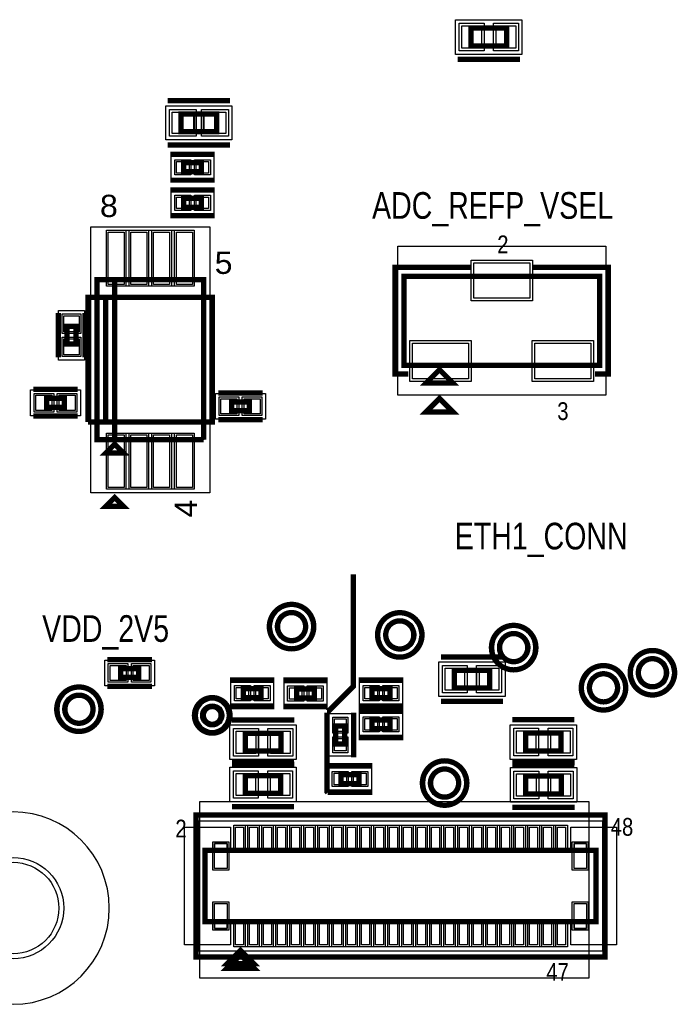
# Model space of a CAD drawing. Extents: x -10 to 137, y -26 to 192.
# Tile 42 of 78: x 99 to 118, y 38 to 66. Entities that reach past the tile are written whole.
import ezdxf

# ---------------------------------------------------------------- set-up
doc = ezdxf.new("R2010")
doc.units = 0
for name, color, linetype in [('BG_SILKSCREEN_TOP', 7, 'CONTINUOUS'), ('CR_TOP', 40, 'CONTINUOUS'), ('PG_ASSEMBLY_TOP', 120, 'CONTINUOUS'), ('PG_DFA_BOUND_TOP', 95, 'CONTINUOUS'), ('PG_PLACE_BOUND_TOP', 23, 'CONTINUOUS'), ('PG_SILKSCREEN_TOP', 7, 'CONTINUOUS'), ('PG_SOLDERMASK_TOP', 110, 'CONTINUOUS'), ('PIN_PASTEMASK_TOP', 212, 'CONTINUOUS'), ('PIN_SOLDERMASK_TOP', 110, 'CONTINUOUS'), ('PIN_TOP', 140, 'CONTINUOUS'), ('PKO_TOP', 254, 'CONTINUOUS'), ('RKO_ALL', 40, 'CONTINUOUS'), ('RKO_TOP', 120, 'CONTINUOUS'), ('VKO_TOP', 243, 'CONTINUOUS')]:
    doc.layers.add(name, color=color, linetype=linetype)

msp = doc.modelspace()

# ---------------------------------------------------------------- linework, layer by layer
at = {"layer": 'CR_TOP'}
msp.add_lwpolyline([(104.4956, 38.354), (115.6208, 38.354), (115.6208, 43.3832), (104.4956, 43.3832)], close=True, dxfattribs=at)
at = {"layer": 'PG_ASSEMBLY_TOP', "const_width": 0.1524}
for points in [[(112.249458, 64.98622), (113.265458, 64.98622), (113.265458, 65.49422), (112.249458, 65.49422), (112.249458, 64.98622)], [(103.968062, 62.535186), (104.984062, 62.535186), (104.984062, 63.043186), (103.968062, 63.043186), (103.968062, 62.535186)], [(104.550063, 61.646186), (104.042063, 61.646186), (104.042063, 61.392186), (104.550063, 61.392186), (104.550063, 61.646186)], [(104.550063, 60.630186), (104.042063, 60.630186), (104.042063, 60.376186), (104.550063, 60.376186), (104.550063, 60.630186)], [(104.610286, 53.732654), (104.610286, 58.304654), (101.562286, 58.304654), (101.562286, 53.732654), (102.070286, 53.732654), (102.070286, 58.304654)], [(102.070286, 58.304654), (102.070286, 53.732654), (104.610286, 53.732654)], [(110.332159, 55.861212), (115.920159, 55.861212), (115.920159, 58.401212), (110.332159, 58.401212), (110.332159, 55.861212)], [(100.711, 56.971999), (100.711, 56.463999), (100.965, 56.463999), (100.965, 56.971999), (100.711, 56.971999)], [(111.348159, 55.734212), (110.967159, 55.353212), (111.729159, 55.353212), (111.348159, 55.734212)], [(100.126731, 54.660414), (100.634731, 54.660414), (100.634731, 54.914414), (100.126731, 54.914414), (100.126731, 54.660414)], [(105.410201, 54.5592), (105.918201, 54.5592), (105.918201, 54.8132), (105.410201, 54.8132), (105.410201, 54.5592)], [(101.816286, 53.351654), (102.324286, 53.351654), (102.070286, 53.605654), (101.816286, 53.351654)], [(102.751324, 47.193586), (102.243324, 47.193586), (102.243324, 46.939586), (102.751324, 46.939586), (102.751324, 47.193586)], [(111.768382, 46.636178), (112.784382, 46.636178), (112.784382, 47.144178), (111.768382, 47.144178), (111.768382, 46.636178)], [(105.744772, 46.360588), (106.252772, 46.360588), (106.252772, 46.614588), (105.744772, 46.614588), (105.744772, 46.360588)], [(107.774232, 46.606968), (107.266232, 46.606968), (107.266232, 46.352968), (107.774232, 46.352968), (107.774232, 46.606968)], [(109.423454, 46.360588), (109.931454, 46.360588), (109.931454, 46.614588), (109.423454, 46.614588), (109.423454, 46.360588)], [(108.387134, 45.54855), (108.387134, 45.04055), (108.641134, 45.04055), (108.641134, 45.54855), (108.387134, 45.54855)], [(109.931454, 45.725588), (109.423454, 45.725588), (109.423454, 45.471588), (109.931454, 45.471588), (109.931454, 45.725588)], [(105.801668, 44.831508), (106.817668, 44.831508), (106.817668, 45.339508), (105.801668, 45.339508), (105.801668, 44.831508)], [(113.806478, 44.838366), (114.822478, 44.838366), (114.822478, 45.346366), (113.806478, 45.346366), (113.806478, 44.838366)], [(105.799128, 43.626278), (106.815128, 43.626278), (106.815128, 44.134278), (105.799128, 44.134278), (105.799128, 43.626278)], [(109.048042, 44.160948), (108.540042, 44.160948), (108.540042, 43.906948), (109.048042, 43.906948), (109.048042, 44.160948)], [(113.813844, 43.611038), (114.829844, 43.611038), (114.829844, 44.119038), (113.813844, 44.119038), (113.813844, 43.611038)], [(104.648, 39.96182), (115.824, 39.96182), (115.824, 41.99382), (104.648, 41.99382), (104.648, 39.96182)], [(106.045, 38.75532), (105.283, 38.75532), (105.664, 39.13632), (106.045, 38.75532)]]:
    msp.add_lwpolyline(points, dxfattribs=at)
for points in [[(107.525236, 48.390719, 1), (106.722017, 48.390719, 1), (107.525236, 48.390719)], [(110.615984, 48.15332, 1), (109.812836, 48.15332, 1), (110.615984, 48.15332)], [(113.86947, 47.790354, 1), (113.066322, 47.790354, 1), (113.86947, 47.790354)], [(117.832378, 47.072804, 1), (117.02923, 47.072804, 1), (117.832378, 47.072804)], [(116.435378, 46.64202, 1), (115.63223, 46.64202, 1), (116.435378, 46.64202)], [(101.451664, 46.030134, 1), (100.648516, 46.030134, 1), (101.451664, 46.030134)], [(105.111296, 45.854112, 1), (104.603296, 45.854112, 1), (105.111296, 45.854112)], [(111.897378, 43.920319, 1), (111.094159, 43.920319, 1), (111.897378, 43.920319)]]:
    msp.add_lwpolyline(points, format="xyb", dxfattribs=at)
at = {"layer": 'PG_DFA_BOUND_TOP'}
for points in [[(113.704624, 65.73552), (113.704624, 64.74492), (111.810292, 64.74492), (111.810292, 65.73552)], [(103.533463, 62.306586), (103.533463, 63.271786), (105.418661, 63.271786), (105.418661, 62.306586)], [(104.906262, 61.836686), (104.906262, 61.201686), (103.685863, 61.201686), (103.685863, 61.836686)], [(104.906262, 60.820686), (104.906262, 60.185686), (103.685863, 60.185686), (103.685863, 60.820686)], [(104.788086, 52.216959), (101.384486, 52.216959), (101.384486, 59.820348), (104.788086, 59.820348)], [(110.154359, 55.003314), (110.154359, 59.259109), (116.097959, 59.259109), (116.097959, 55.003314)], [(100.4697, 57.428999), (101.2063, 57.428999), (101.2063, 56.007), (100.4697, 56.007)], [(99.669732, 54.419114), (99.669732, 55.155714), (101.091731, 55.155714), (101.091731, 54.419114)], [(104.953201, 54.3179), (104.953201, 55.0545), (106.3752, 55.0545), (106.3752, 54.3179)], [(103.208323, 47.434886), (103.208323, 46.698286), (101.786324, 46.698286), (101.786324, 47.434886)], [(111.329216, 46.394878), (111.329216, 47.385478), (113.223548, 47.385478), (113.223548, 46.394878)], [(105.388664, 46.170088), (105.388664, 46.805088), (106.60888, 46.805088), (106.60888, 46.170088)], [(108.13034, 46.797468), (108.13034, 46.162468), (106.910124, 46.162468), (106.910124, 46.797468)], [(109.067346, 46.170088), (109.067346, 46.805088), (110.287562, 46.805088), (110.287562, 46.170088)], [(108.196634, 44.684442), (108.196634, 45.904658), (108.831634, 45.904658), (108.831634, 44.684442)], [(109.067346, 45.281088), (109.067346, 45.916088), (110.287562, 45.916088), (110.287562, 45.281088)], [(113.367312, 44.597066), (113.367312, 45.587666), (115.261644, 45.587666), (115.261644, 44.597066)], [(105.362502, 44.590208), (105.362502, 45.580808), (107.256834, 45.580808), (107.256834, 44.590208)], [(105.359962, 43.384978), (105.359962, 44.375578), (107.254294, 44.375578), (107.254294, 43.384978)], [(108.183934, 43.716448), (108.183934, 44.351448), (109.40415, 44.351448), (109.40415, 43.716448)], [(113.374678, 43.369738), (113.374678, 44.360338), (115.26901, 44.360338), (115.26901, 43.369738)], [(104.4702, 39.11473), (104.4702, 42.84091), (116.0018, 42.84091), (116.0018, 39.11473)]]:
    msp.add_lwpolyline(points, close=True, dxfattribs=at)
for points in [[(107.703036, 48.390719, 1), (106.544217, 48.390719, 1)], [(110.793784, 48.15332, 1), (109.635036, 48.15332, 1)], [(114.04727, 47.790354, 1), (112.888522, 47.790354, 1)], [(118.010178, 47.072804, 1), (116.85143, 47.072804, 1)], [(116.613178, 46.64202, 1), (115.45443, 46.64202, 1)], [(101.629464, 46.030134, 1), (100.470716, 46.030134, 1)], [(105.289096, 45.854112, 1), (104.425496, 45.854112, 1)], [(112.075178, 43.920319, 1), (110.916359, 43.920319, 1)]]:
    msp.add_lwpolyline(points, format="xyb", close=True, dxfattribs=at)
at = {"layer": 'PG_PLACE_BOUND_TOP'}
for points in [[(113.265458, 65.49422), (113.265458, 64.98622), (112.249458, 64.98622), (112.249458, 65.49422)], [(103.968062, 62.535186), (103.968062, 63.043186), (104.984062, 63.043186), (104.984062, 62.535186)], [(104.550063, 61.646186), (104.042063, 61.646186), (104.042063, 61.392186), (104.550063, 61.392186)], [(104.550063, 60.630186), (104.042063, 60.630186), (104.042063, 60.376186), (104.550063, 60.376186)], [(104.610286, 53.732654), (101.562286, 53.732654), (101.562286, 58.304654), (104.610286, 58.304654)], [(110.332159, 58.401212), (110.332159, 55.861212), (115.920159, 55.861212), (115.920159, 58.401212)], [(100.711, 56.971999), (100.965, 56.971999), (100.965, 56.463999), (100.711, 56.463999)], [(100.126731, 54.660414), (100.126731, 54.914414), (100.634731, 54.914414), (100.634731, 54.660414)], [(105.410201, 54.5592), (105.410201, 54.8132), (105.918201, 54.8132), (105.918201, 54.5592)], [(102.751324, 47.193586), (102.751324, 46.939586), (102.243324, 46.939586), (102.243324, 47.193586)], [(111.768382, 46.636178), (111.768382, 47.144178), (112.784382, 47.144178), (112.784382, 46.636178)], [(105.744772, 46.360588), (105.744772, 46.614588), (106.252772, 46.614588), (106.252772, 46.360588)], [(107.774232, 46.606968), (107.774232, 46.352968), (107.266232, 46.352968), (107.266232, 46.606968)], [(109.423454, 46.360588), (109.423454, 46.614588), (109.931454, 46.614588), (109.931454, 46.360588)], [(109.423454, 45.471588), (109.423454, 45.725588), (109.931454, 45.725588), (109.931454, 45.471588)], [(105.801668, 44.831508), (105.801668, 45.339508), (106.817668, 45.339508), (106.817668, 44.831508)], [(108.387134, 45.04055), (108.387134, 45.54855), (108.641134, 45.54855), (108.641134, 45.04055)], [(113.806478, 44.838366), (113.806478, 45.346366), (114.822478, 45.346366), (114.822478, 44.838366)], [(105.799128, 43.626278), (105.799128, 44.134278), (106.815128, 44.134278), (106.815128, 43.626278)], [(108.540042, 43.906948), (108.540042, 44.160948), (109.048042, 44.160948), (109.048042, 43.906948)], [(113.813844, 43.611038), (113.813844, 44.119038), (114.829844, 44.119038), (114.829844, 43.611038)], [(104.648, 39.96182), (104.648, 41.99382), (115.824, 41.99382), (115.824, 39.96182)]]:
    msp.add_lwpolyline(points, close=True, dxfattribs=at)
for points in [[(107.525236, 48.390719, 1), (106.722017, 48.390719, 1)], [(110.615984, 48.15332, 1), (109.812836, 48.15332, 1)], [(113.86947, 47.790354, 1), (113.066322, 47.790354, 1)], [(117.832378, 47.072804, 1), (117.02923, 47.072804, 1)], [(116.435378, 46.64202, 1), (115.63223, 46.64202, 1)], [(101.451664, 46.030134, 1), (100.648516, 46.030134, 1)], [(105.111296, 45.854112, 1), (104.603296, 45.854112, 1)], [(111.897378, 43.920319, 1), (111.094159, 43.920319, 1)]]:
    msp.add_lwpolyline(points, format="xyb", close=True, dxfattribs=at)
at = {"layer": 'PG_SILKSCREEN_TOP'}
for points, const_width in [([(111.868458, 64.60522), (113.646458, 64.60522)], 0.1524), ([(103.587062, 63.424186), (105.365062, 63.424186)], 0.1524), ([(103.587062, 62.154186), (105.365062, 62.154186)], 0.1524), ([(104.931063, 61.900186), (103.661063, 61.900186)], 0.127), ([(104.931063, 61.138186), (103.661063, 61.138186)], 0.127), ([(104.931063, 60.884186), (103.661063, 60.884186)], 0.127), ([(104.931063, 60.122186), (103.661063, 60.122186)], 0.127), ([(112.237159, 58.655212), (110.078159, 58.655212), (110.078159, 55.607212), (110.459159, 55.607212)], 0.1524), ([(115.793159, 55.607212), (116.174159, 55.607212), (116.174159, 58.655212), (114.015159, 58.655212)], 0.1524), ([(101.816286, 57.796654), (101.816286, 54.240654), (104.864286, 54.240654), (104.864286, 57.796654), (101.308286, 57.796654), (101.308286, 54.240654)], 0.1524), ([(101.308286, 54.240654), (101.816286, 54.240654), (101.816286, 57.796654)], 0.1524), ([(100.457, 57.352999), (100.457, 56.082999)], 0.1524), ([(101.219, 57.352999), (101.219, 56.082999)], 0.1524), ([(99.745731, 55.168414), (101.015731, 55.168414)], 0.1524), ([(105.029201, 55.0672), (106.299201, 55.0672)], 0.1524), ([(111.348159, 54.908712), (110.967159, 54.527712), (111.729159, 54.527712), (111.348159, 54.908712)], 0.1524), ([(99.745731, 54.406414), (101.015731, 54.406414)], 0.1524), ([(105.029201, 54.3052), (106.299201, 54.3052)], 0.1524), ([(101.816286, 51.827654), (102.324286, 51.827654), (102.070286, 52.081654), (101.816286, 51.827654)], 0.1524), ([(108.133134, 45.92955), (108.13415, 45.92955), (108.8898, 46.6852), (108.8898, 49.8856)], 0.1524), ([(111.387382, 47.525178), (113.165382, 47.525178)], 0.1524), ([(103.132324, 47.447586), (101.862324, 47.447586)], 0.1524), ([(103.132324, 46.685586), (101.862324, 46.685586)], 0.1524), ([(105.363772, 46.868588), (106.633772, 46.868588)], 0.1524), ([(108.155232, 46.860968), (106.885232, 46.860968)], 0.1524), ([(109.042454, 46.868588), (110.312454, 46.868588)], 0.1524), ([(105.363772, 46.106588), (106.633772, 46.106588)], 0.1524), ([(108.155232, 46.098968), (106.885232, 46.098968)], 0.1524), ([(109.042454, 46.106588), (110.312454, 46.106588)], 0.1524), ([(111.387382, 46.255178), (113.165382, 46.255178)], 0.1524), ([(108.133134, 45.92955), (108.133134, 44.65955)], 0.1524), ([(108.895134, 45.92955), (108.895134, 44.65955)], 0.1524), ([(110.312454, 45.979588), (109.042454, 45.979588)], 0.1524), ([(105.420668, 45.720508), (107.198668, 45.720508)], 0.1524), ([(113.425478, 45.727366), (115.203478, 45.727366)], 0.1524), ([(110.312454, 45.217588), (109.042454, 45.217588)], 0.1524), ([(105.418128, 44.515278), (107.196128, 44.515278)], 0.1524), ([(105.420668, 44.450508), (107.198668, 44.450508)], 0.1524), ([(108.133134, 44.65955), (108.133134, 43.678856), (108.159042, 43.652948)], 0.1524), ([(109.429042, 44.414948), (108.159042, 44.414948)], 0.1524), ([(113.425478, 44.457366), (115.203478, 44.457366)], 0.1524), ([(113.432844, 44.500038), (115.210844, 44.500038)], 0.1524), ([(109.429042, 43.652948), (108.159042, 43.652948)], 0.1524), ([(104.394, 43.00982), (116.078, 43.00982), (116.078, 38.94582), (104.394, 38.94582), (104.394, 43.00982)], 0.1524), ([(105.418128, 43.245278), (107.196128, 43.245278)], 0.1524), ([(113.432844, 43.230038), (115.210844, 43.230038)], 0.1524), ([(106.045, 38.62832), (105.283, 38.62832), (105.664, 39.00932), (106.045, 38.62832)], 0.1524)]:
    msp.add_lwpolyline(points, dxfattribs=dict(at, const_width=const_width))
at = {"layer": 'PG_SILKSCREEN_TOP', "const_width": 0.1524}
for points in [[(107.758626, 48.390719, 1), (106.488626, 48.390719, 1), (107.758626, 48.390719)], [(110.84941, 48.15332, 1), (109.57941, 48.15332, 1), (110.84941, 48.15332)], [(114.102896, 47.790354, 1), (112.832896, 47.790354, 1), (114.102896, 47.790354)], [(118.065804, 47.072804, 1), (116.795804, 47.072804, 1), (118.065804, 47.072804)], [(116.668804, 46.64202, 1), (115.398804, 46.64202, 1), (116.668804, 46.64202)], [(101.68509, 46.030134, 1), (100.41509, 46.030134, 1), (101.68509, 46.030134)], [(105.365296, 45.854112, 1), (104.349296, 45.854112, 1), (105.365296, 45.854112)], [(112.130769, 43.920319, 1), (110.860769, 43.920319, 1), (112.130769, 43.920319)]]:
    msp.add_lwpolyline(points, format="xyb", dxfattribs=at)
at = {"layer": 'PG_SOLDERMASK_TOP'}
for points in [[(104.340683, 58.118548), (101.831887, 58.118548), (101.831887, 59.718748), (104.340683, 59.718748)], [(104.340683, 52.318559), (101.831887, 52.318559), (101.831887, 53.918759), (104.340683, 53.918759)], [(105.47096, 41.95191), (105.47096, 42.71391), (115.00104, 42.71391), (115.00104, 41.95191)], [(105.47096, 39.24173), (105.47096, 40.00373), (115.00104, 40.00373), (115.00104, 39.24173)]]:
    msp.add_lwpolyline(points, close=True, dxfattribs=at)
at = {"layer": 'PIN_PASTEMASK_TOP'}
for points in [[(111.988092, 64.92272), (111.988092, 65.55772), (112.546892, 65.55772), (112.546892, 64.92272)], [(112.968024, 64.92272), (112.968024, 65.55772), (113.526824, 65.55772), (113.526824, 64.92272)], [(103.711263, 62.484386), (103.711263, 63.093986), (104.320863, 63.093986), (104.320863, 62.484386)], [(104.631261, 62.484386), (104.631261, 63.093986), (105.240861, 63.093986), (105.240861, 62.484386)], [(104.193863, 61.684286), (104.193863, 61.354086), (103.838263, 61.354086), (103.838263, 61.684286)], [(104.753862, 61.684286), (104.753862, 61.354086), (104.398262, 61.354086), (104.398262, 61.684286)], [(104.193863, 60.668286), (104.193863, 60.338086), (103.838263, 60.338086), (103.838263, 60.668286)], [(104.753862, 60.668286), (104.753862, 60.338086), (104.398262, 60.338086), (104.398262, 60.668286)], [(102.339887, 58.169348), (101.882687, 58.169348), (101.882687, 59.667948), (102.339887, 59.667948)], [(102.989885, 58.169348), (102.532685, 58.169348), (102.532685, 59.667948), (102.989885, 59.667948)], [(103.639884, 58.169348), (103.182684, 58.169348), (103.182684, 59.667948), (103.639884, 59.667948)], [(104.289883, 58.169348), (103.832683, 58.169348), (103.832683, 59.667948), (104.289883, 59.667948)], [(112.326059, 57.773209), (112.326059, 58.789209), (113.926259, 58.789209), (113.926259, 57.773209)], [(100.6221, 57.276599), (101.0539, 57.276599), (101.0539, 56.819399), (100.6221, 56.819399)], [(100.6221, 56.6166), (101.0539, 56.6166), (101.0539, 56.1594), (100.6221, 56.1594)], [(110.576063, 55.473214), (110.576063, 56.489214), (112.176263, 56.489214), (112.176263, 55.473214)], [(114.076056, 55.473214), (114.076056, 56.489214), (115.676256, 56.489214), (115.676256, 55.473214)], [(99.822132, 54.571514), (99.822132, 55.003314), (100.279332, 55.003314), (100.279332, 54.571514)], [(100.482131, 54.571514), (100.482131, 55.003314), (100.939331, 55.003314), (100.939331, 54.571514)], [(105.105601, 54.4703), (105.105601, 54.9021), (105.562801, 54.9021), (105.562801, 54.4703)], [(105.7656, 54.4703), (105.7656, 54.9021), (106.2228, 54.9021), (106.2228, 54.4703)], [(102.339887, 52.369359), (101.882687, 52.369359), (101.882687, 53.867959), (102.339887, 53.867959)], [(102.989885, 52.369359), (102.532685, 52.369359), (102.532685, 53.867959), (102.989885, 53.867959)], [(103.639884, 52.369359), (103.182684, 52.369359), (103.182684, 53.867959), (103.639884, 53.867959)], [(104.289883, 52.369359), (103.832683, 52.369359), (103.832683, 53.867959), (104.289883, 53.867959)], [(102.395924, 47.282486), (102.395924, 46.850686), (101.938724, 46.850686), (101.938724, 47.282486)], [(103.055923, 47.282486), (103.055923, 46.850686), (102.598723, 46.850686), (102.598723, 47.282486)], [(111.507016, 46.572678), (111.507016, 47.207678), (112.065816, 47.207678), (112.065816, 46.572678)], [(112.486948, 46.572678), (112.486948, 47.207678), (113.045748, 47.207678), (113.045748, 46.572678)], [(105.541064, 46.322488), (105.541064, 46.652688), (105.896664, 46.652688), (105.896664, 46.322488)], [(106.10088, 46.322488), (106.10088, 46.652688), (106.45648, 46.652688), (106.45648, 46.322488)], [(107.418124, 46.645068), (107.418124, 46.314868), (107.062524, 46.314868), (107.062524, 46.645068)], [(107.97794, 46.645068), (107.97794, 46.314868), (107.62234, 46.314868), (107.62234, 46.645068)], [(109.219746, 46.322488), (109.219746, 46.652688), (109.575346, 46.652688), (109.575346, 46.322488)], [(109.779562, 46.322488), (109.779562, 46.652688), (110.135162, 46.652688), (110.135162, 46.322488)], [(108.349034, 45.752258), (108.679234, 45.752258), (108.679234, 45.396658), (108.349034, 45.396658)], [(109.575346, 45.763688), (109.575346, 45.433488), (109.219746, 45.433488), (109.219746, 45.763688)], [(110.135162, 45.763688), (110.135162, 45.433488), (109.779562, 45.433488), (109.779562, 45.763688)], [(105.540302, 44.768008), (105.540302, 45.403008), (106.099102, 45.403008), (106.099102, 44.768008)], [(106.520234, 44.768008), (106.520234, 45.403008), (107.079034, 45.403008), (107.079034, 44.768008)], [(113.545112, 44.774866), (113.545112, 45.409866), (114.103912, 45.409866), (114.103912, 44.774866)], [(114.525044, 44.774866), (114.525044, 45.409866), (115.083844, 45.409866), (115.083844, 44.774866)], [(108.349034, 45.192442), (108.679234, 45.192442), (108.679234, 44.836842), (108.349034, 44.836842)], [(105.537762, 43.562778), (105.537762, 44.197778), (106.096562, 44.197778), (106.096562, 43.562778)], [(106.517694, 43.562778), (106.517694, 44.197778), (107.076494, 44.197778), (107.076494, 43.562778)], [(108.691934, 44.199048), (108.691934, 43.868848), (108.336334, 43.868848), (108.336334, 44.199048)], [(109.25175, 44.199048), (109.25175, 43.868848), (108.89615, 43.868848), (108.89615, 44.199048)], [(113.552478, 43.547538), (113.552478, 44.182538), (114.111278, 44.182538), (114.111278, 43.547538)], [(114.53241, 43.547538), (114.53241, 44.182538), (115.09121, 44.182538), (115.09121, 43.547538)], [(105.52176, 42.00271), (105.52176, 42.66311), (105.75036, 42.66311), (105.75036, 42.00271)], [(105.92181, 42.00271), (105.92181, 42.66311), (106.15041, 42.66311), (106.15041, 42.00271)], [(106.321606, 42.00271), (106.321606, 42.66311), (106.550206, 42.66311), (106.550206, 42.00271)], [(106.721656, 42.00271), (106.721656, 42.66311), (106.950256, 42.66311), (106.950256, 42.00271)], [(107.121706, 42.00271), (107.121706, 42.66311), (107.350306, 42.66311), (107.350306, 42.00271)], [(107.521756, 42.00271), (107.521756, 42.66311), (107.750356, 42.66311), (107.750356, 42.00271)], [(107.921806, 42.00271), (107.921806, 42.66311), (108.150406, 42.66311), (108.150406, 42.00271)], [(108.321602, 42.00271), (108.321602, 42.66311), (108.550202, 42.66311), (108.550202, 42.00271)], [(108.721652, 42.00271), (108.721652, 42.66311), (108.950252, 42.66311), (108.950252, 42.00271)], [(109.121702, 42.00271), (109.121702, 42.66311), (109.350302, 42.66311), (109.350302, 42.00271)], [(109.521752, 42.00271), (109.521752, 42.66311), (109.750352, 42.66311), (109.750352, 42.00271)], [(109.921802, 42.00271), (109.921802, 42.66311), (110.150402, 42.66311), (110.150402, 42.00271)], [(110.321598, 42.00271), (110.321598, 42.66311), (110.550198, 42.66311), (110.550198, 42.00271)], [(110.721648, 42.00271), (110.721648, 42.66311), (110.950248, 42.66311), (110.950248, 42.00271)], [(111.121698, 42.00271), (111.121698, 42.66311), (111.350298, 42.66311), (111.350298, 42.00271)], [(111.521748, 42.00271), (111.521748, 42.66311), (111.750348, 42.66311), (111.750348, 42.00271)], [(111.921798, 42.00271), (111.921798, 42.66311), (112.150398, 42.66311), (112.150398, 42.00271)], [(112.321594, 42.00271), (112.321594, 42.66311), (112.550194, 42.66311), (112.550194, 42.00271)], [(112.721644, 42.00271), (112.721644, 42.66311), (112.950244, 42.66311), (112.950244, 42.00271)], [(113.121694, 42.00271), (113.121694, 42.66311), (113.350294, 42.66311), (113.350294, 42.00271)], [(113.521744, 42.00271), (113.521744, 42.66311), (113.750344, 42.66311), (113.750344, 42.00271)], [(113.921794, 42.00271), (113.921794, 42.66311), (114.150394, 42.66311), (114.150394, 42.00271)], [(114.32159, 42.00271), (114.32159, 42.66311), (114.55019, 42.66311), (114.55019, 42.00271)], [(114.72164, 42.00271), (114.72164, 42.66311), (114.95024, 42.66311), (114.95024, 42.00271)], [(104.923336, 41.482264), (104.923336, 42.193464), (105.278936, 42.193464), (105.278936, 41.482264)], [(115.193064, 41.482264), (115.193064, 42.193464), (115.548664, 42.193464), (115.548664, 41.482264)], [(104.923336, 39.762176), (104.923336, 40.473376), (105.278936, 40.473376), (105.278936, 39.762176)], [(115.193064, 39.762176), (115.193064, 40.473376), (115.548664, 40.473376), (115.548664, 39.762176)], [(105.52176, 39.29253), (105.52176, 39.95293), (105.75036, 39.95293), (105.75036, 39.29253)], [(105.92181, 39.29253), (105.92181, 39.95293), (106.15041, 39.95293), (106.15041, 39.29253)], [(106.321606, 39.29253), (106.321606, 39.95293), (106.550206, 39.95293), (106.550206, 39.29253)], [(106.721656, 39.29253), (106.721656, 39.95293), (106.950256, 39.95293), (106.950256, 39.29253)], [(107.121706, 39.29253), (107.121706, 39.95293), (107.350306, 39.95293), (107.350306, 39.29253)], [(107.521756, 39.29253), (107.521756, 39.95293), (107.750356, 39.95293), (107.750356, 39.29253)], [(107.921806, 39.29253), (107.921806, 39.95293), (108.150406, 39.95293), (108.150406, 39.29253)], [(108.321602, 39.29253), (108.321602, 39.95293), (108.550202, 39.95293), (108.550202, 39.29253)], [(108.721652, 39.29253), (108.721652, 39.95293), (108.950252, 39.95293), (108.950252, 39.29253)], [(109.121702, 39.29253), (109.121702, 39.95293), (109.350302, 39.95293), (109.350302, 39.29253)], [(109.521752, 39.29253), (109.521752, 39.95293), (109.750352, 39.95293), (109.750352, 39.29253)], [(109.921802, 39.29253), (109.921802, 39.95293), (110.150402, 39.95293), (110.150402, 39.29253)], [(110.321598, 39.29253), (110.321598, 39.95293), (110.550198, 39.95293), (110.550198, 39.29253)], [(110.721648, 39.29253), (110.721648, 39.95293), (110.950248, 39.95293), (110.950248, 39.29253)], [(111.121698, 39.29253), (111.121698, 39.95293), (111.350298, 39.95293), (111.350298, 39.29253)], [(111.521748, 39.29253), (111.521748, 39.95293), (111.750348, 39.95293), (111.750348, 39.29253)], [(111.921798, 39.29253), (111.921798, 39.95293), (112.150398, 39.95293), (112.150398, 39.29253)], [(112.321594, 39.29253), (112.321594, 39.95293), (112.550194, 39.95293), (112.550194, 39.29253)], [(112.721644, 39.29253), (112.721644, 39.95293), (112.950244, 39.95293), (112.950244, 39.29253)], [(113.121694, 39.29253), (113.121694, 39.95293), (113.350294, 39.95293), (113.350294, 39.29253)], [(113.521744, 39.29253), (113.521744, 39.95293), (113.750344, 39.95293), (113.750344, 39.29253)], [(113.921794, 39.29253), (113.921794, 39.95293), (114.150394, 39.95293), (114.150394, 39.29253)], [(114.32159, 39.29253), (114.32159, 39.95293), (114.55019, 39.95293), (114.55019, 39.29253)], [(114.72164, 39.29253), (114.72164, 39.95293), (114.95024, 39.95293), (114.95024, 39.29253)]]:
    msp.add_lwpolyline(points, close=True, dxfattribs=at)
at = {"layer": 'PIN_SOLDERMASK_TOP'}
for points in [[(111.911892, 64.84652), (111.911892, 65.63392), (112.623092, 65.63392), (112.623092, 64.84652)], [(112.891824, 64.84652), (112.891824, 65.63392), (113.603024, 65.63392), (113.603024, 64.84652)], [(103.635063, 62.408186), (103.635063, 63.170186), (104.397063, 63.170186), (104.397063, 62.408186)], [(104.555061, 62.408186), (104.555061, 63.170186), (105.317061, 63.170186), (105.317061, 62.408186)], [(104.244663, 61.735086), (104.244663, 61.303286), (103.787463, 61.303286), (103.787463, 61.735086)], [(104.804662, 61.735086), (104.804662, 61.303286), (104.347462, 61.303286), (104.347462, 61.735086)], [(104.244663, 60.719086), (104.244663, 60.287286), (103.787463, 60.287286), (103.787463, 60.719086)], [(104.804662, 60.719086), (104.804662, 60.287286), (104.347462, 60.287286), (104.347462, 60.719086)], [(102.390687, 58.118548), (101.831887, 58.118548), (101.831887, 59.718748), (102.390687, 59.718748)], [(103.040685, 58.118548), (102.481885, 58.118548), (102.481885, 59.718748), (103.040685, 59.718748)], [(103.690684, 58.118548), (103.131884, 58.118548), (103.131884, 59.718748), (103.690684, 59.718748)], [(104.340683, 58.118548), (103.781883, 58.118548), (103.781883, 59.718748), (104.340683, 59.718748)], [(112.249859, 57.697009), (112.249859, 58.865409), (114.002459, 58.865409), (114.002459, 57.697009)], [(100.5713, 57.327399), (101.1047, 57.327399), (101.1047, 56.768599), (100.5713, 56.768599)], [(100.5713, 56.6674), (101.1047, 56.6674), (101.1047, 56.1086), (100.5713, 56.1086)], [(110.499863, 55.397014), (110.499863, 56.565414), (112.252463, 56.565414), (112.252463, 55.397014)], [(113.999856, 55.397014), (113.999856, 56.565414), (115.752456, 56.565414), (115.752456, 55.397014)], [(99.771332, 54.520714), (99.771332, 55.054114), (100.330132, 55.054114), (100.330132, 54.520714)], [(100.431331, 54.520714), (100.431331, 55.054114), (100.990131, 55.054114), (100.990131, 54.520714)], [(105.054801, 54.4195), (105.054801, 54.9529), (105.613601, 54.9529), (105.613601, 54.4195)], [(105.7148, 54.4195), (105.7148, 54.9529), (106.2736, 54.9529), (106.2736, 54.4195)], [(102.390687, 52.318559), (101.831887, 52.318559), (101.831887, 53.918759), (102.390687, 53.918759)], [(103.040685, 52.318559), (102.481885, 52.318559), (102.481885, 53.918759), (103.040685, 53.918759)], [(103.690684, 52.318559), (103.131884, 52.318559), (103.131884, 53.918759), (103.690684, 53.918759)], [(104.340683, 52.318559), (103.781883, 52.318559), (103.781883, 53.918759), (104.340683, 53.918759)], [(102.446724, 47.333286), (102.446724, 46.799886), (101.887924, 46.799886), (101.887924, 47.333286)], [(103.106723, 47.333286), (103.106723, 46.799886), (102.547923, 46.799886), (102.547923, 47.333286)], [(111.430816, 46.496478), (111.430816, 47.283878), (112.142016, 47.283878), (112.142016, 46.496478)], [(112.410748, 46.496478), (112.410748, 47.283878), (113.121948, 47.283878), (113.121948, 46.496478)], [(105.490264, 46.271688), (105.490264, 46.703488), (105.947464, 46.703488), (105.947464, 46.271688)], [(106.05008, 46.271688), (106.05008, 46.703488), (106.50728, 46.703488), (106.50728, 46.271688)], [(107.468924, 46.695868), (107.468924, 46.264068), (107.011724, 46.264068), (107.011724, 46.695868)], [(108.02874, 46.695868), (108.02874, 46.264068), (107.57154, 46.264068), (107.57154, 46.695868)], [(109.168946, 46.271688), (109.168946, 46.703488), (109.626146, 46.703488), (109.626146, 46.271688)], [(109.728762, 46.271688), (109.728762, 46.703488), (110.185962, 46.703488), (110.185962, 46.271688)], [(108.298234, 45.803058), (108.730034, 45.803058), (108.730034, 45.345858), (108.298234, 45.345858)], [(109.626146, 45.814488), (109.626146, 45.382688), (109.168946, 45.382688), (109.168946, 45.814488)], [(110.185962, 45.814488), (110.185962, 45.382688), (109.728762, 45.382688), (109.728762, 45.814488)], [(105.464102, 44.691808), (105.464102, 45.479208), (106.175302, 45.479208), (106.175302, 44.691808)], [(106.444034, 44.691808), (106.444034, 45.479208), (107.155234, 45.479208), (107.155234, 44.691808)], [(113.468912, 44.698666), (113.468912, 45.486066), (114.180112, 45.486066), (114.180112, 44.698666)], [(114.448844, 44.698666), (114.448844, 45.486066), (115.160044, 45.486066), (115.160044, 44.698666)], [(108.298234, 45.243242), (108.730034, 45.243242), (108.730034, 44.786042), (108.298234, 44.786042)], [(105.461562, 43.486578), (105.461562, 44.273978), (106.172762, 44.273978), (106.172762, 43.486578)], [(106.441494, 43.486578), (106.441494, 44.273978), (107.152694, 44.273978), (107.152694, 43.486578)], [(108.742734, 44.249848), (108.742734, 43.818048), (108.285534, 43.818048), (108.285534, 44.249848)], [(109.30255, 44.249848), (109.30255, 43.818048), (108.84535, 43.818048), (108.84535, 44.249848)], [(113.476278, 43.471338), (113.476278, 44.258738), (114.187478, 44.258738), (114.187478, 43.471338)], [(114.45621, 43.471338), (114.45621, 44.258738), (115.16741, 44.258738), (115.16741, 43.471338)], [(105.47096, 41.95191), (105.47096, 42.71391), (105.80116, 42.71391), (105.80116, 41.95191)], [(105.87101, 41.95191), (105.87101, 42.71391), (106.20121, 42.71391), (106.20121, 41.95191)], [(106.270806, 41.95191), (106.270806, 42.71391), (106.601006, 42.71391), (106.601006, 41.95191)], [(106.670856, 41.95191), (106.670856, 42.71391), (107.001056, 42.71391), (107.001056, 41.95191)], [(107.070906, 41.95191), (107.070906, 42.71391), (107.401106, 42.71391), (107.401106, 41.95191)], [(107.470956, 41.95191), (107.470956, 42.71391), (107.801156, 42.71391), (107.801156, 41.95191)], [(107.871006, 41.95191), (107.871006, 42.71391), (108.201206, 42.71391), (108.201206, 41.95191)], [(108.270802, 41.95191), (108.270802, 42.71391), (108.601002, 42.71391), (108.601002, 41.95191)], [(108.670852, 41.95191), (108.670852, 42.71391), (109.001052, 42.71391), (109.001052, 41.95191)], [(109.070902, 41.95191), (109.070902, 42.71391), (109.401102, 42.71391), (109.401102, 41.95191)], [(109.470952, 41.95191), (109.470952, 42.71391), (109.801152, 42.71391), (109.801152, 41.95191)], [(109.871002, 41.95191), (109.871002, 42.71391), (110.201202, 42.71391), (110.201202, 41.95191)], [(110.270798, 41.95191), (110.270798, 42.71391), (110.600998, 42.71391), (110.600998, 41.95191)], [(110.670848, 41.95191), (110.670848, 42.71391), (111.001048, 42.71391), (111.001048, 41.95191)], [(111.070898, 41.95191), (111.070898, 42.71391), (111.401098, 42.71391), (111.401098, 41.95191)], [(111.470948, 41.95191), (111.470948, 42.71391), (111.801148, 42.71391), (111.801148, 41.95191)], [(111.870998, 41.95191), (111.870998, 42.71391), (112.201198, 42.71391), (112.201198, 41.95191)], [(112.270794, 41.95191), (112.270794, 42.71391), (112.600994, 42.71391), (112.600994, 41.95191)], [(112.670844, 41.95191), (112.670844, 42.71391), (113.001044, 42.71391), (113.001044, 41.95191)], [(113.070894, 41.95191), (113.070894, 42.71391), (113.401094, 42.71391), (113.401094, 41.95191)], [(113.470944, 41.95191), (113.470944, 42.71391), (113.801144, 42.71391), (113.801144, 41.95191)], [(113.870994, 41.95191), (113.870994, 42.71391), (114.201194, 42.71391), (114.201194, 41.95191)], [(114.27079, 41.95191), (114.27079, 42.71391), (114.60099, 42.71391), (114.60099, 41.95191)], [(114.67084, 41.95191), (114.67084, 42.71391), (115.00104, 42.71391), (115.00104, 41.95191)], [(104.872536, 41.431464), (104.872536, 42.244264), (105.329736, 42.244264), (105.329736, 41.431464)], [(115.142264, 41.431464), (115.142264, 42.244264), (115.599464, 42.244264), (115.599464, 41.431464)], [(104.872536, 39.711376), (104.872536, 40.524176), (105.329736, 40.524176), (105.329736, 39.711376)], [(115.142264, 39.711376), (115.142264, 40.524176), (115.599464, 40.524176), (115.599464, 39.711376)], [(105.47096, 39.24173), (105.47096, 40.00373), (105.80116, 40.00373), (105.80116, 39.24173)], [(105.87101, 39.24173), (105.87101, 40.00373), (106.20121, 40.00373), (106.20121, 39.24173)], [(106.270806, 39.24173), (106.270806, 40.00373), (106.601006, 40.00373), (106.601006, 39.24173)], [(106.670856, 39.24173), (106.670856, 40.00373), (107.001056, 40.00373), (107.001056, 39.24173)], [(107.070906, 39.24173), (107.070906, 40.00373), (107.401106, 40.00373), (107.401106, 39.24173)], [(107.470956, 39.24173), (107.470956, 40.00373), (107.801156, 40.00373), (107.801156, 39.24173)], [(107.871006, 39.24173), (107.871006, 40.00373), (108.201206, 40.00373), (108.201206, 39.24173)], [(108.270802, 39.24173), (108.270802, 40.00373), (108.601002, 40.00373), (108.601002, 39.24173)], [(108.670852, 39.24173), (108.670852, 40.00373), (109.001052, 40.00373), (109.001052, 39.24173)], [(109.070902, 39.24173), (109.070902, 40.00373), (109.401102, 40.00373), (109.401102, 39.24173)], [(109.470952, 39.24173), (109.470952, 40.00373), (109.801152, 40.00373), (109.801152, 39.24173)], [(109.871002, 39.24173), (109.871002, 40.00373), (110.201202, 40.00373), (110.201202, 39.24173)], [(110.270798, 39.24173), (110.270798, 40.00373), (110.600998, 40.00373), (110.600998, 39.24173)], [(110.670848, 39.24173), (110.670848, 40.00373), (111.001048, 40.00373), (111.001048, 39.24173)], [(111.070898, 39.24173), (111.070898, 40.00373), (111.401098, 40.00373), (111.401098, 39.24173)], [(111.470948, 39.24173), (111.470948, 40.00373), (111.801148, 40.00373), (111.801148, 39.24173)], [(111.870998, 39.24173), (111.870998, 40.00373), (112.201198, 40.00373), (112.201198, 39.24173)], [(112.270794, 39.24173), (112.270794, 40.00373), (112.600994, 40.00373), (112.600994, 39.24173)], [(112.670844, 39.24173), (112.670844, 40.00373), (113.001044, 40.00373), (113.001044, 39.24173)], [(113.070894, 39.24173), (113.070894, 40.00373), (113.401094, 40.00373), (113.401094, 39.24173)], [(113.470944, 39.24173), (113.470944, 40.00373), (113.801144, 40.00373), (113.801144, 39.24173)], [(113.870994, 39.24173), (113.870994, 40.00373), (114.201194, 40.00373), (114.201194, 39.24173)], [(114.27079, 39.24173), (114.27079, 40.00373), (114.60099, 40.00373), (114.60099, 39.24173)], [(114.67084, 39.24173), (114.67084, 40.00373), (115.00104, 40.00373), (115.00104, 39.24173)]]:
    msp.add_lwpolyline(points, close=True, dxfattribs=at)
for centre, radius in [((107.123626, 48.390719), 0.4572), ((110.21441, 48.15332), 0.4572), ((113.467896, 47.790354), 0.4572), ((117.430804, 47.072804), 0.4572), ((116.033804, 46.64202), 0.4572), ((101.05009, 46.030134), 0.4572), ((104.857296, 45.854112), 0.3302), ((111.495769, 43.920319), 0.4572), ((99.16668, 40.347138), 1.4478)]:
    msp.add_circle(centre, radius, dxfattribs=at)
at = {"layer": 'PIN_TOP'}
for points in [[(111.988092, 64.92272), (111.988092, 65.55772), (112.546892, 65.55772), (112.546892, 64.92272)], [(112.968024, 64.92272), (112.968024, 65.55772), (113.526824, 65.55772), (113.526824, 64.92272)], [(103.711263, 62.484386), (103.711263, 63.093986), (104.320863, 63.093986), (104.320863, 62.484386)], [(104.631261, 62.484386), (104.631261, 63.093986), (105.240861, 63.093986), (105.240861, 62.484386)], [(104.193863, 61.684286), (104.193863, 61.354086), (103.838263, 61.354086), (103.838263, 61.684286)], [(104.753862, 61.684286), (104.753862, 61.354086), (104.398262, 61.354086), (104.398262, 61.684286)], [(104.193863, 60.668286), (104.193863, 60.338086), (103.838263, 60.338086), (103.838263, 60.668286)], [(104.753862, 60.668286), (104.753862, 60.338086), (104.398262, 60.338086), (104.398262, 60.668286)], [(102.339887, 58.169348), (101.882687, 58.169348), (101.882687, 59.667948), (102.339887, 59.667948)], [(102.989885, 58.169348), (102.532685, 58.169348), (102.532685, 59.667948), (102.989885, 59.667948)], [(103.639884, 58.169348), (103.182684, 58.169348), (103.182684, 59.667948), (103.639884, 59.667948)], [(104.289883, 58.169348), (103.832683, 58.169348), (103.832683, 59.667948), (104.289883, 59.667948)], [(112.326059, 57.773209), (112.326059, 58.789209), (113.926259, 58.789209), (113.926259, 57.773209)], [(100.6221, 57.276599), (101.0539, 57.276599), (101.0539, 56.819399), (100.6221, 56.819399)], [(100.6221, 56.6166), (101.0539, 56.6166), (101.0539, 56.1594), (100.6221, 56.1594)], [(110.576063, 55.473214), (110.576063, 56.489214), (112.176263, 56.489214), (112.176263, 55.473214)], [(114.076056, 55.473214), (114.076056, 56.489214), (115.676256, 56.489214), (115.676256, 55.473214)], [(99.822132, 54.571514), (99.822132, 55.003314), (100.279332, 55.003314), (100.279332, 54.571514)], [(100.482131, 54.571514), (100.482131, 55.003314), (100.939331, 55.003314), (100.939331, 54.571514)], [(105.105601, 54.4703), (105.105601, 54.9021), (105.562801, 54.9021), (105.562801, 54.4703)], [(105.7656, 54.4703), (105.7656, 54.9021), (106.2228, 54.9021), (106.2228, 54.4703)], [(102.339887, 52.369359), (101.882687, 52.369359), (101.882687, 53.867959), (102.339887, 53.867959)], [(102.989885, 52.369359), (102.532685, 52.369359), (102.532685, 53.867959), (102.989885, 53.867959)], [(103.639884, 52.369359), (103.182684, 52.369359), (103.182684, 53.867959), (103.639884, 53.867959)], [(104.289883, 52.369359), (103.832683, 52.369359), (103.832683, 53.867959), (104.289883, 53.867959)], [(102.395924, 47.282486), (102.395924, 46.850686), (101.938724, 46.850686), (101.938724, 47.282486)], [(103.055923, 47.282486), (103.055923, 46.850686), (102.598723, 46.850686), (102.598723, 47.282486)], [(111.507016, 46.572678), (111.507016, 47.207678), (112.065816, 47.207678), (112.065816, 46.572678)], [(112.486948, 46.572678), (112.486948, 47.207678), (113.045748, 47.207678), (113.045748, 46.572678)], [(105.541064, 46.322488), (105.541064, 46.652688), (105.896664, 46.652688), (105.896664, 46.322488)], [(106.10088, 46.322488), (106.10088, 46.652688), (106.45648, 46.652688), (106.45648, 46.322488)], [(107.418124, 46.645068), (107.418124, 46.314868), (107.062524, 46.314868), (107.062524, 46.645068)], [(107.97794, 46.645068), (107.97794, 46.314868), (107.62234, 46.314868), (107.62234, 46.645068)], [(109.219746, 46.322488), (109.219746, 46.652688), (109.575346, 46.652688), (109.575346, 46.322488)], [(109.779562, 46.322488), (109.779562, 46.652688), (110.135162, 46.652688), (110.135162, 46.322488)], [(108.349034, 45.752258), (108.679234, 45.752258), (108.679234, 45.396658), (108.349034, 45.396658)], [(109.575346, 45.763688), (109.575346, 45.433488), (109.219746, 45.433488), (109.219746, 45.763688)], [(110.135162, 45.763688), (110.135162, 45.433488), (109.779562, 45.433488), (109.779562, 45.763688)], [(105.540302, 44.768008), (105.540302, 45.403008), (106.099102, 45.403008), (106.099102, 44.768008)], [(106.520234, 44.768008), (106.520234, 45.403008), (107.079034, 45.403008), (107.079034, 44.768008)], [(113.545112, 44.774866), (113.545112, 45.409866), (114.103912, 45.409866), (114.103912, 44.774866)], [(114.525044, 44.774866), (114.525044, 45.409866), (115.083844, 45.409866), (115.083844, 44.774866)], [(108.349034, 45.192442), (108.679234, 45.192442), (108.679234, 44.836842), (108.349034, 44.836842)], [(105.537762, 43.562778), (105.537762, 44.197778), (106.096562, 44.197778), (106.096562, 43.562778)], [(106.517694, 43.562778), (106.517694, 44.197778), (107.076494, 44.197778), (107.076494, 43.562778)], [(108.691934, 44.199048), (108.691934, 43.868848), (108.336334, 43.868848), (108.336334, 44.199048)], [(109.25175, 44.199048), (109.25175, 43.868848), (108.89615, 43.868848), (108.89615, 44.199048)], [(113.552478, 43.547538), (113.552478, 44.182538), (114.111278, 44.182538), (114.111278, 43.547538)], [(114.53241, 43.547538), (114.53241, 44.182538), (115.09121, 44.182538), (115.09121, 43.547538)], [(105.52176, 42.00271), (105.52176, 42.66311), (105.75036, 42.66311), (105.75036, 42.00271)], [(105.92181, 42.00271), (105.92181, 42.66311), (106.15041, 42.66311), (106.15041, 42.00271)], [(106.321606, 42.00271), (106.321606, 42.66311), (106.550206, 42.66311), (106.550206, 42.00271)], [(106.721656, 42.00271), (106.721656, 42.66311), (106.950256, 42.66311), (106.950256, 42.00271)], [(107.121706, 42.00271), (107.121706, 42.66311), (107.350306, 42.66311), (107.350306, 42.00271)], [(107.521756, 42.00271), (107.521756, 42.66311), (107.750356, 42.66311), (107.750356, 42.00271)], [(107.921806, 42.00271), (107.921806, 42.66311), (108.150406, 42.66311), (108.150406, 42.00271)], [(108.321602, 42.00271), (108.321602, 42.66311), (108.550202, 42.66311), (108.550202, 42.00271)], [(108.721652, 42.00271), (108.721652, 42.66311), (108.950252, 42.66311), (108.950252, 42.00271)], [(109.121702, 42.00271), (109.121702, 42.66311), (109.350302, 42.66311), (109.350302, 42.00271)], [(109.521752, 42.00271), (109.521752, 42.66311), (109.750352, 42.66311), (109.750352, 42.00271)], [(109.921802, 42.00271), (109.921802, 42.66311), (110.150402, 42.66311), (110.150402, 42.00271)], [(110.321598, 42.00271), (110.321598, 42.66311), (110.550198, 42.66311), (110.550198, 42.00271)], [(110.721648, 42.00271), (110.721648, 42.66311), (110.950248, 42.66311), (110.950248, 42.00271)], [(111.121698, 42.00271), (111.121698, 42.66311), (111.350298, 42.66311), (111.350298, 42.00271)], [(111.521748, 42.00271), (111.521748, 42.66311), (111.750348, 42.66311), (111.750348, 42.00271)], [(111.921798, 42.00271), (111.921798, 42.66311), (112.150398, 42.66311), (112.150398, 42.00271)], [(112.321594, 42.00271), (112.321594, 42.66311), (112.550194, 42.66311), (112.550194, 42.00271)], [(112.721644, 42.00271), (112.721644, 42.66311), (112.950244, 42.66311), (112.950244, 42.00271)], [(113.121694, 42.00271), (113.121694, 42.66311), (113.350294, 42.66311), (113.350294, 42.00271)], [(113.521744, 42.00271), (113.521744, 42.66311), (113.750344, 42.66311), (113.750344, 42.00271)], [(113.921794, 42.00271), (113.921794, 42.66311), (114.150394, 42.66311), (114.150394, 42.00271)], [(114.32159, 42.00271), (114.32159, 42.66311), (114.55019, 42.66311), (114.55019, 42.00271)], [(114.72164, 42.00271), (114.72164, 42.66311), (114.95024, 42.66311), (114.95024, 42.00271)], [(104.923336, 41.482264), (104.923336, 42.193464), (105.278936, 42.193464), (105.278936, 41.482264)], [(115.193064, 41.482264), (115.193064, 42.193464), (115.548664, 42.193464), (115.548664, 41.482264)], [(104.923336, 39.762176), (104.923336, 40.473376), (105.278936, 40.473376), (105.278936, 39.762176)], [(115.193064, 39.762176), (115.193064, 40.473376), (115.548664, 40.473376), (115.548664, 39.762176)], [(105.52176, 39.29253), (105.52176, 39.95293), (105.75036, 39.95293), (105.75036, 39.29253)], [(105.92181, 39.29253), (105.92181, 39.95293), (106.15041, 39.95293), (106.15041, 39.29253)], [(106.321606, 39.29253), (106.321606, 39.95293), (106.550206, 39.95293), (106.550206, 39.29253)], [(106.721656, 39.29253), (106.721656, 39.95293), (106.950256, 39.95293), (106.950256, 39.29253)], [(107.121706, 39.29253), (107.121706, 39.95293), (107.350306, 39.95293), (107.350306, 39.29253)], [(107.521756, 39.29253), (107.521756, 39.95293), (107.750356, 39.95293), (107.750356, 39.29253)], [(107.921806, 39.29253), (107.921806, 39.95293), (108.150406, 39.95293), (108.150406, 39.29253)], [(108.321602, 39.29253), (108.321602, 39.95293), (108.550202, 39.95293), (108.550202, 39.29253)], [(108.721652, 39.29253), (108.721652, 39.95293), (108.950252, 39.95293), (108.950252, 39.29253)], [(109.121702, 39.29253), (109.121702, 39.95293), (109.350302, 39.95293), (109.350302, 39.29253)], [(109.521752, 39.29253), (109.521752, 39.95293), (109.750352, 39.95293), (109.750352, 39.29253)], [(109.921802, 39.29253), (109.921802, 39.95293), (110.150402, 39.95293), (110.150402, 39.29253)], [(110.321598, 39.29253), (110.321598, 39.95293), (110.550198, 39.95293), (110.550198, 39.29253)], [(110.721648, 39.29253), (110.721648, 39.95293), (110.950248, 39.95293), (110.950248, 39.29253)], [(111.121698, 39.29253), (111.121698, 39.95293), (111.350298, 39.95293), (111.350298, 39.29253)], [(111.521748, 39.29253), (111.521748, 39.95293), (111.750348, 39.95293), (111.750348, 39.29253)], [(111.921798, 39.29253), (111.921798, 39.95293), (112.150398, 39.95293), (112.150398, 39.29253)], [(112.321594, 39.29253), (112.321594, 39.95293), (112.550194, 39.95293), (112.550194, 39.29253)], [(112.721644, 39.29253), (112.721644, 39.95293), (112.950244, 39.95293), (112.950244, 39.29253)], [(113.121694, 39.29253), (113.121694, 39.95293), (113.350294, 39.95293), (113.350294, 39.29253)], [(113.521744, 39.29253), (113.521744, 39.95293), (113.750344, 39.95293), (113.750344, 39.29253)], [(113.921794, 39.29253), (113.921794, 39.95293), (114.150394, 39.95293), (114.150394, 39.29253)], [(114.32159, 39.29253), (114.32159, 39.95293), (114.55019, 39.95293), (114.55019, 39.29253)], [(114.72164, 39.29253), (114.72164, 39.95293), (114.95024, 39.95293), (114.95024, 39.29253)]]:
    msp.add_lwpolyline(points, close=True, dxfattribs=at)
for centre, radius in [((107.123626, 48.390719), 0.381), ((110.21441, 48.15332), 0.381), ((113.467896, 47.790354), 0.381), ((117.430804, 47.072804), 0.381), ((116.033804, 46.64202), 0.381), ((101.05009, 46.030134), 0.381), ((104.857296, 45.854112), 0.254), ((111.495769, 43.920319), 0.381), ((99.16668, 40.347138), 1.3081)]:
    msp.add_circle(centre, radius, dxfattribs=at)
at = {"layer": 'PKO_TOP'}
for points in [[(104.066086, 39.292784), (104.066086, 42.662856), (105.375964, 42.662856), (105.375964, 41.99382), (105.278936, 41.99382), (105.278936, 42.193464), (104.923336, 42.193464), (104.923336, 41.99382), (104.648, 41.99382), (104.648, 39.96182), (104.923336, 39.96182), (104.923336, 39.762176), (105.278936, 39.762176), (105.278936, 39.96182), (105.375964, 39.96182), (105.375964, 39.292784)], [(115.096036, 39.292784), (115.096036, 39.96182), (115.193064, 39.96182), (115.193064, 39.762176), (115.548664, 39.762176), (115.548664, 39.96182), (115.824, 39.96182), (115.824, 41.99382), (115.548664, 41.99382), (115.548664, 42.193464), (115.193064, 42.193464), (115.193064, 41.99382), (115.096036, 41.99382), (115.096036, 42.662856), (116.405914, 42.662856), (116.405914, 39.292784)]]:
    msp.add_lwpolyline(points, close=True, dxfattribs=at)
at = {"layer": 'RKO_ALL'}
msp.add_lwpolyline([(101.916738, 40.347138, 1), (96.416622, 40.347138, 1)], format="xyb", close=True, dxfattribs=at)
at = {"layer": 'RKO_TOP'}
for points in [[(104.066086, 39.292784), (104.066086, 42.662856), (105.375964, 42.662856), (105.375964, 41.99382), (105.278936, 41.99382), (105.278936, 42.193464), (104.923336, 42.193464), (104.923336, 41.99382), (104.648, 41.99382), (104.648, 39.96182), (104.923336, 39.96182), (104.923336, 39.762176), (105.278936, 39.762176), (105.278936, 39.96182), (105.375964, 39.96182), (105.375964, 39.292784)], [(115.096036, 39.292784), (115.096036, 39.96182), (115.193064, 39.96182), (115.193064, 39.762176), (115.548664, 39.762176), (115.548664, 39.96182), (115.824, 39.96182), (115.824, 41.99382), (115.548664, 41.99382), (115.548664, 42.193464), (115.193064, 42.193464), (115.193064, 41.99382), (115.096036, 41.99382), (115.096036, 42.662856), (116.405914, 42.662856), (116.405914, 39.292784)]]:
    msp.add_lwpolyline(points, close=True, dxfattribs=at)
at = {"layer": 'VKO_TOP'}
for points in [[(112.884458, 65.49422), (112.884458, 64.98622), (112.630458, 64.98622), (112.630458, 65.49422)], [(104.349062, 63.043186), (104.349062, 62.535186), (104.603062, 62.535186), (104.603062, 63.043186)], [(112.149382, 46.636178), (112.149382, 47.144178), (112.403382, 47.144178), (112.403382, 46.636178)], [(106.182668, 44.831508), (106.182668, 45.339508), (106.436668, 45.339508), (106.436668, 44.831508)], [(114.187478, 44.838366), (114.187478, 45.346366), (114.441478, 45.346366), (114.441478, 44.838366)], [(106.180128, 43.626278), (106.180128, 44.134278), (106.434128, 44.134278), (106.434128, 43.626278)], [(114.194844, 43.611038), (114.194844, 44.119038), (114.448844, 44.119038), (114.448844, 43.611038)]]:
    msp.add_lwpolyline(points, close=True, dxfattribs=at)

# ---------------------------------------------------------------- texts
at = {"layer": 'BG_SILKSCREEN_TOP', "width": 0.8}
for s, p in [('ADC_REFP_VSEL', (109.422565, 60.0456)), ('ETH1_CONN', (111.784765, 50.5968)), ('VDD_2V5', (99.999165, 47.9552))]:
    msp.add_text(s, height=0.762, dxfattribs=at).set_placement(p)
at = {"layer": 'PG_SILKSCREEN_TOP'}
for s, height, width, p in [('8', 0.635, 1.08, (101.649754, 60.096014)), ('2', 0.508, 0.85, (112.999159, 59.061612)), ('5', 0.635, 1.08, (104.926354, 58.470414)), ('3', 0.508, 0.85, (114.713659, 54.294877)), ('2', 0.508, 0.85, (103.802942, 42.36466)), ('48', 0.508, 0.85, (116.242084, 42.41419)), ('47', 0.508, 0.85, (114.4016, 38.268402))]:
    msp.add_text(s, height=height, dxfattribs=dict(at, width=width)).set_placement(p)
at = {"layer": 'PG_SILKSCREEN_TOP', "width": 1.08}
msp.add_text('4', height=0.635, rotation=90, dxfattribs=at).set_placement((104.419786, 51.510154))

doc.saveas('drawing.dxf')
